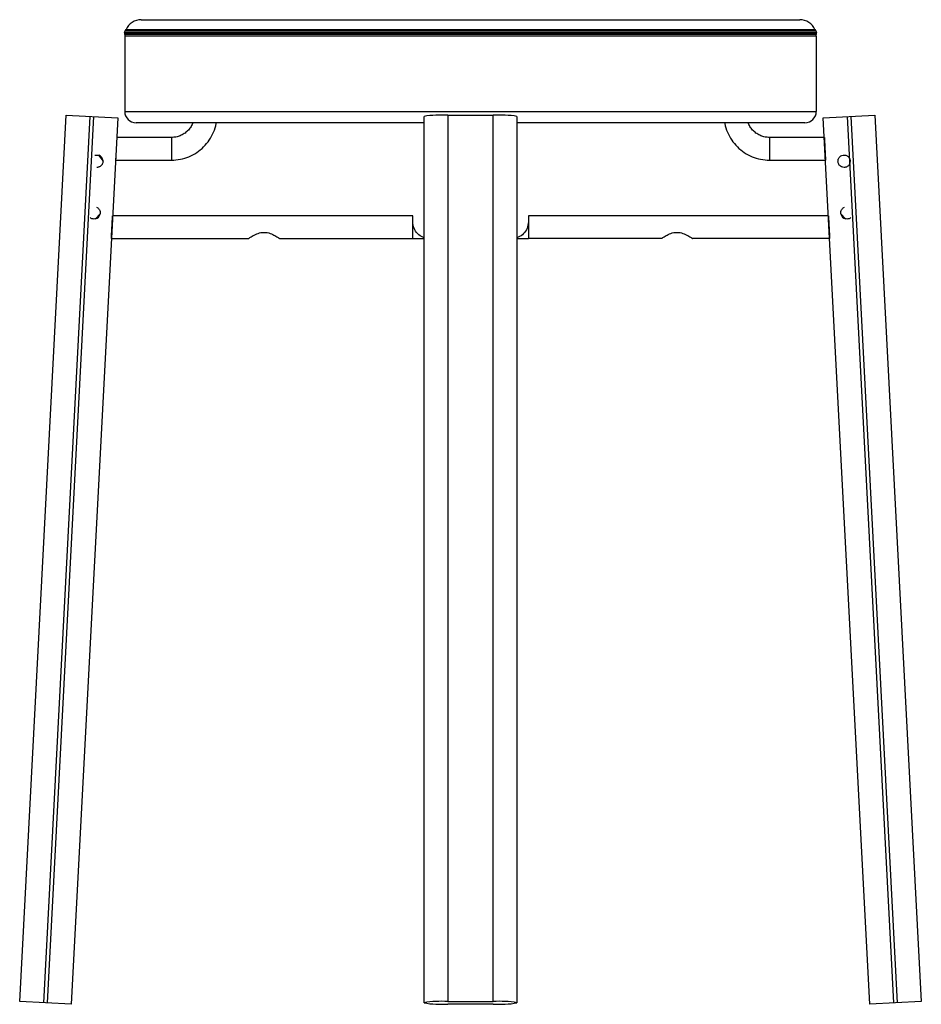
# Paper-space layout '_Left' of a CAD drawing. Header units: millimetres. Extents: x -218 to 218, y -431 to 46.
import ezdxf

# ---------------------------------------------------------------- set-up
doc = ezdxf.new("R2010")
doc.units = ezdxf.units.MM

psp = doc.layouts.new('_Left')

# ---------------------------------------------------------------- linework, layer by layer
at = {"color": 7, "linetype": 'Continuous', "lineweight": 25}
for p, q in [((-159.5, 46), (159.5, 46)), ((-167.58, 39.84), (167.58, 39.84)), ((167.45, 38.88), (-167.45, 38.88)), ((167.44, 39.1), (-167.44, 39.1)), ((167.43, 40.41), (-167.43, 40.41)), ((-166.84, 41.17), (166.84, 41.17)), ((167.5, 38), (-167.5, 38)), ((-167.5, 38), (-167.5, 1.5)), ((167.5, 38), (167.5, 1.5)), ((-167.5, 1.5), (167.5, 1.5)), ((-218.38, -429.68), (-195.88, -0.27)), ((-184.39, -0.87), (-206.9, -430.28)), ((-204.9, -430.39), (-182.4, -0.98)), ((-195.88, -0.27), (-170.91, -1.58)), ((-170.91, -1.58), (-193.42, -430.99)), ((-22.5, -4), (-162, -4)), ((-22.5, -430.39), (-22.5, -0.87)), ((-11, -0.27), (-11, -429.68)), ((-11, -0.27), (11, -0.27)), ((11, -429.68), (11, -0.27)), ((22.5, -0.87), (22.5, -430.39)), ((162, -4), (22.5, -4)), ((170.91, -1.58), (195.88, -0.27)), ((193.42, -430.99), (170.91, -1.58)), ((182.4, -0.98), (204.9, -430.39)), ((206.9, -430.28), (184.39, -0.87)), ((195.88, -0.27), (218.38, -429.68)), ((-144.83, -11.07), (-171.41, -11.07)), ((171.41, -11.07), (144.83, -11.07)), ((-181.1, -19.58), (-180.13, -19.71)), ((-180.13, -19.71), (-178.02, -22.51)), ((-171.93, -21.07), (-171.98, -22.07)), ((-171.98, -22.07), (-144.83, -22.07)), ((144.83, -22.07), (171.98, -22.07)), ((-181.23, -44.87), (-180.52, -45.23)), ((180.52, -45.23), (181.25, -44.86)), ((-179.44, -48.07), (-181.7, -50.5)), ((-27.97, -49), (-173.4, -49)), ((-27.97, -52), (-27.97, -49)), ((-22.5, -50.58), (-22.5, -50.58)), ((22.5, -50.58), (22.5, -50.58)), ((173.4, -49), (28.03, -49)), ((28.03, -49), (28.03, -52)), ((179.44, -48.07), (181.7, -50.5)), ((-173.97, -60), (-107.5, -60)), ((-92.5, -60), (-92.65, -59.9)), ((-92.5, -60), (-27.97, -60)), ((92.5, -60), (28.03, -60)), ((107.5, -60), (107.35, -59.9)), ((173.97, -60), (107.5, -60)), ((-193.42, -430.99), (-218.38, -429.68)), ((-11, -429.68), (11, -429.68)), ((11, -430.99), (-11, -430.99)), ((218.38, -429.68), (193.42, -430.99))]:
    psp.add_line(p, q, dxfattribs=at)
for centre, radius, start, end in [((-159.5, 38), 8, 90, 156.6369), ((159.5, 38), 8, 23.3631, 90), ((-167.11, 40.02), 0.5, 128.8453, 201.4523), ((-169.44, 39.1), 2, 353.6607, 21.4523), ((-159.5, 38), 8, 173.6607, 180), ((-168.68, 41.97), 2, 308.8453, 336.6369), ((168.68, 41.97), 2, 203.3631, 231.1547), ((167.11, 40.02), 0.5, 338.5477, 51.1547), ((169.44, 39.1), 2, 158.5477, 186.3393), ((159.5, 38), 8, 360, 6.3393), ((-162, 1.5), 5.5, 180, 270), ((162, 1.5), 5.5, 270, 0), ((-13.87, -55.65), 55.46, 87.0366, 98.9552), ((13.87, -55.65), 55.46, 81.0448, 92.9634), ((-181.02, -22.58), 3, 1.3253, 72.617), ((181.02, -22.58), 3, 329.4427, 36.5573), ((-182.4, -47.58), 3, 283.4715, 350.5861), ((182.4, -47.58), 3, 189.4139, 256.5285), ((-13.87, -485.07), 55.46, 87.0366, 98.9552), ((-13.87, -375.6), 55.46, 261.0448, 272.9634), ((13.87, -485.07), 55.46, 81.0448, 92.9634), ((13.87, -375.6), 55.46, 267.0366, 278.9552)]:
    psp.add_arc(centre, radius, start, end, dxfattribs=at)
for points, knots in [([(-134.58, -4), (-134.61, -4.09), (-134.84, -4.88), (-135.65, -6.21), (-136.99, -7.9), (-138.68, -9.28), (-140.59, -10.29), (-142.67, -10.95), (-144.11, -11.03), (-144.83, -11.07)], [0, 0, 0, 0, 0.022078, 0.185065, 0.348052, 0.511039, 0.674026, 0.837013, 1, 1, 1, 1]), ([(-144.83, -22.07), (-143.39, -21.99), (-140.51, -21.82), (-136.36, -20.52), (-132.53, -18.48), (-129.18, -15.73), (-126.4, -12.37), (-124.43, -8.54), (-123.37, -5.67), (-123.23, -4.12), (-123.22, -4)], [0, 0, 0, 0, 0.1411564, 0.2823128, 0.4234692, 0.5646256, 0.705782, 0.8469384, 0.9880948, 1, 1, 1, 1]), ([(123.22, -4), (123.23, -4.12), (123.37, -5.67), (124.43, -8.54), (126.4, -12.37), (129.18, -15.73), (132.53, -18.48), (136.36, -20.52), (140.51, -21.82), (143.39, -21.99), (144.83, -22.07)], [0, 0, 0, 0, 0.0119052, 0.1530616, 0.294218, 0.4353744, 0.5765308, 0.7176872, 0.8588436, 1, 1, 1, 1]), ([(144.83, -11.07), (144.11, -11.03), (142.67, -10.95), (140.59, -10.29), (138.68, -9.28), (136.99, -7.9), (135.65, -6.21), (134.84, -4.88), (134.61, -4.09), (134.58, -4)], [0, 0, 0, 0, 0.162987, 0.325974, 0.488961, 0.651948, 0.814935, 0.977922, 1, 1, 1, 1]), ([(171.41, -11.07), (171.41, -11.11), (171.41, -11.18), (171.45, -11.79), (171.5, -12.81), (171.57, -14.24), (171.67, -16), (171.77, -17.97), (171.88, -20.02), (171.95, -21.4), (171.98, -22.07)], [0, 0, 0, 0, 0.116437, 0.239861, 0.36844, 0.49978, 0.631158, 0.759838, 0.883405, 1, 1, 1, 1]), ([(-181.92, -19.73), (-181.85, -19.7), (-181.59, -19.61), (-181.3, -19.59), (-181.1, -19.58)], [0, 0, 0, 0, 0.270845, 1, 1, 1, 1]), ([(-178.02, -22.51), (-178.03, -22.72), (-178.05, -23.12), (-178.22, -23.71), (-178.49, -24.23), (-178.99, -24.85), (-179.65, -25.29), (-180.38, -25.53), (-180.76, -25.56), (-180.95, -25.58)], [0, 0, 0, 0, 0.13444, 0.250484, 0.377579, 0.500665, 0.749688, 0.87518, 1, 1, 1, 1]), ([(180.95, -25.58), (180.56, -25.53), (180.17, -25.48), (179.82, -25.32), (179.81, -25.32), (179.8, -25.32), (179.76, -25.3), (179.41, -25.13), (178.94, -24.79), (178.49, -24.21), (178.21, -23.68), (178.05, -23.11), (178, -22.51), (178.08, -21.91), (178.33, -21.15), (178.92, -20.34), (179.91, -19.69), (180.7, -19.62), (181.1, -19.58)], [0, 0, 0, 0, 0.12478, 0.124819, 0.125115, 0.125929, 0.12899, 0.14085, 0.249727, 0.316901, 0.374783, 0.438402, 0.499949, 0.560458, 0.625629, 0.750575, 0.87538, 1, 1, 1, 1]), ([(181.1, -19.58), (181.32, -19.6), (181.77, -19.64), (182.41, -19.89), (182.99, -20.27), (183.28, -20.62), (183.43, -20.79)], [0, 0, 0, 0, 0.246884, 0.499367, 0.74885, 1, 1, 1, 1]), ([(183.61, -24.1), (183.45, -24.32), (183.15, -24.76), (182.49, -25.23), (181.74, -25.54), (181.21, -25.56), (180.95, -25.58)], [0, 0, 0, 0, 0.249649, 0.499664, 0.749853, 1, 1, 1, 1]), ([(-180.52, -45.23), (-180.33, -45.41), (-179.95, -45.77), (-179.57, -46.48), (-179.37, -47.26), (-179.41, -47.8), (-179.44, -48.07)], [0, 0, 0, 0, 0.249237, 0.498773, 0.748934, 1, 1, 1, 1]), ([(179.44, -48.07), (179.41, -47.8), (179.37, -47.27), (179.57, -46.48), (179.95, -45.77), (180.33, -45.41), (180.52, -45.23)], [0, 0, 0, 0, 0.249649, 0.499664, 0.749853, 1, 1, 1, 1]), ([(-181.7, -50.5), (-181.92, -50.53), (-182.37, -50.61), (-183.06, -50.53), (-183.72, -50.31), (-184.08, -50.05), (-184.27, -49.92)], [0, 0, 0, 0, 0.249814, 0.500358, 0.752977, 1, 1, 1, 1]), ([(-173.97, -60), (-173.97, -59.96), (-173.97, -59.89), (-173.93, -59.28), (-173.88, -58.26), (-173.81, -56.83), (-173.71, -55.07), (-173.61, -53.1), (-173.5, -51.05), (-173.43, -49.67), (-173.4, -49)], [0, 0, 0, 0, 0.116437, 0.239861, 0.36844, 0.49978, 0.631158, 0.759838, 0.883405, 1, 1, 1, 1]), ([(-22.5, -59.5), (-22.68, -59.47), (-23.89, -59.26), (-25.74, -57.74), (-27.62, -55.16), (-27.85, -53.05), (-27.97, -52)], [0, 0, 0, 0, 0.054949, 0.369966, 0.684983, 1, 1, 1, 1]), ([(28.03, -52), (27.91, -53.05), (27.67, -55.16), (25.8, -57.74), (23.93, -59.27), (22.7, -59.47), (22.5, -59.51)], [0, 0, 0, 0, 0.313248, 0.626495, 0.939743, 1, 1, 1, 1]), ([(173.4, -49), (173.43, -49.67), (173.5, -51.05), (173.61, -53.1), (173.71, -55.07), (173.81, -56.83), (173.88, -58.26), (173.93, -59.28), (173.97, -59.89), (173.97, -59.96), (173.97, -60)], [0, 0, 0, 0, 0.116595, 0.240162, 0.368842, 0.50022, 0.63156, 0.760139, 0.883563, 1, 1, 1, 1]), ([(184.27, -49.92), (184.08, -50.05), (183.72, -50.31), (183.06, -50.53), (182.38, -50.61), (181.92, -50.53), (181.7, -50.5)], [0, 0, 0, 0, 0.246884, 0.499367, 0.74885, 1, 1, 1, 1]), ([(-107.5, -60), (-107.47, -59.98), (-107.41, -59.94), (-106.78, -59.52), (-105.4, -58.64), (-103.41, -57.68), (-101.53, -57.13), (-100.51, -57.08), (-100, -57.05)], [0, 0, 0, 0, 0.1242065, 0.2511991, 0.5001867, 0.7495538, 0.8750446, 1, 1, 1, 1]), ([(-100, -57.05), (-99.49, -57.08), (-98.47, -57.13), (-96.58, -57.68), (-94.59, -58.65), (-93.21, -59.52), (-92.59, -59.94), (-92.53, -59.98), (-92.5, -60)], [0, 0, 0, 0, 0.125482, 0.251027, 0.500131, 0.749544, 0.876152, 1, 1, 1, 1]), ([(92.5, -60), (92.53, -59.98), (92.59, -59.94), (93.22, -59.52), (94.6, -58.64), (96.59, -57.68), (98.47, -57.13), (99.49, -57.08), (100, -57.05)], [0, 0, 0, 0, 0.124206, 0.251199, 0.500187, 0.749554, 0.875045, 1, 1, 1, 1]), ([(100, -57.05), (100.51, -57.08), (101.53, -57.13), (103.42, -57.68), (105.41, -58.65), (106.79, -59.52), (107.41, -59.94), (107.47, -59.98), (107.5, -60)], [0, 0, 0, 0, 0.1254816, 0.2510272, 0.5001312, 0.7495445, 0.8761523, 1, 1, 1, 1]), ([(-27.97, -60), (-27.48, -60), (-26.49, -60), (-25.04, -60), (-23.68, -60), (-22.89, -60), (-22.5, -60)], [0, 0, 0, 0, 0.251701, 0.502873, 0.752709, 1, 1, 1, 1]), ([(22.5, -60), (22.51, -60), (22.87, -60), (23.75, -60), (25.09, -60), (26.54, -60), (27.53, -60), (28.03, -60)], [0, 0, 0, 0, 0.009288, 0.256761, 0.503461, 0.751353, 1, 1, 1, 1])]:
    psp.add_open_spline(points, degree=3, knots=knots, dxfattribs=at)
for points in [[(-144.83, -11.07), (-144.83, -11.11), (-144.83, -11.19), (-144.83, -11.85), (-144.83, -12.86), (-144.83, -14.24), (-144.83, -15.92), (-144.83, -17.83), (-144.83, -19.91), (-144.83, -21.35), (-144.83, -22.07)], [(144.83, -11.07), (144.83, -11.11), (144.83, -11.19), (144.83, -11.85), (144.83, -12.86), (144.83, -14.24), (144.83, -15.92), (144.83, -17.83), (144.83, -19.91), (144.83, -21.35), (144.83, -22.07)], [(-27.97, -60), (-27.97, -59.89), (-27.97, -59.67), (-27.97, -57.91), (-27.97, -55.34), (-27.97, -53.11), (-27.97, -52)], [(28.03, -52), (28.03, -53.11), (28.03, -55.34), (28.03, -57.91), (28.03, -59.67), (28.03, -59.89), (28.03, -60)]]:
    psp.add_open_spline(points, degree=3, dxfattribs=at)

doc.saveas('drawing.dxf')
